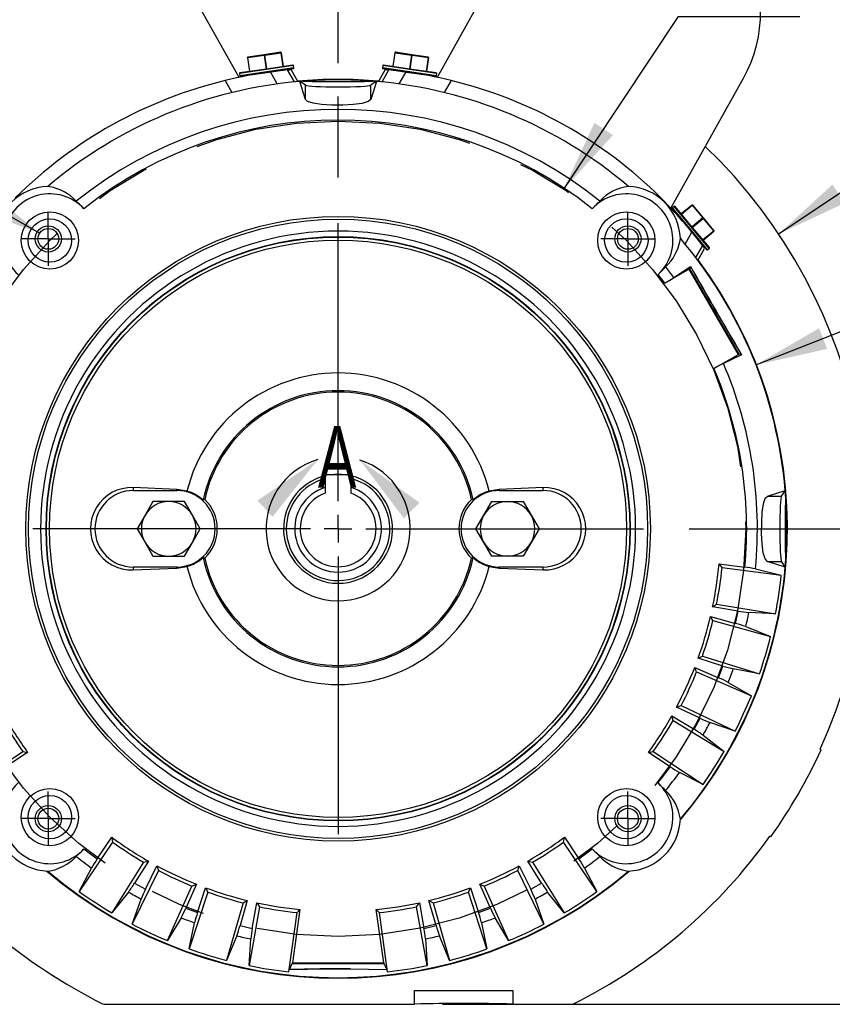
# Model space of a CAD drawing. Header units: inches. Extents: x 0 to 11, y 0 to 8.5.
# Tile 10 of 16: x 8.3 to 9.8, y 2.3 to 4.1. Entities that reach past the tile are written whole.
import ezdxf

# ---------------------------------------------------------------- set-up
doc = ezdxf.new("R2010")
doc.units = ezdxf.units.IN
doc.header["$MEASUREMENT"] = 0
doc.linetypes.add('CENTERX2', pattern=[0.8, 0.5, -0.1, 0.1, -0.1])
doc.layers.add('CENTER', color=40, linetype='CENTERX2')
doc.layers.add('DIMENSIONS', color=140, linetype='Continuous', lineweight=25)
doc.layers.add('TEXT', color=140, linetype='Continuous', lineweight=25)
doc.styles.add('SLDTEXTSTYLE0', font='TXT', dxfattribs={"width": 0.7})
doc.dimstyles.new('SLDDIMSTYLE0', dxfattribs={"dimtxt": 0.069444, "dimasz": 0.13, "dimexe": 0, "dimexo": 0.0625, "dimgap": 0.017361, "dimtad": 0, "dimtih": 1, "dimtoh": 1, "dimlfac": 4, "dimrnd": 1e-09, "dimzin": 12, "dimdsep": 46, "dimtxsty": 'SLDTEXTSTYLE0', "dimsah": 1, "dimcen": 0.09, "dimadec": 0, "dimazin": 3, "dimtfac": 1, "dimtofl": 0, "dimtmove": 0, "dimatfit": 3, "dimfxl": 0, "dimfrac": 2, "dimtolj": 1, "dimtzin": 12, "dimarcsym": 0})
doc.dimstyles.new('SLDDIMSTYLE4', dxfattribs={"dimtxt": 0.18, "dimasz": 0.13, "dimexe": 0, "dimexo": 0.0625, "dimgap": 0, "dimtad": 0, "dimtih": 1, "dimtoh": 1, "dimdec": 0, "dimrnd": 1e-09, "dimzin": 0, "dimdsep": 46, "dimtxsty": 'Standard', "dimsah": 1, "dimcen": 0.09, "dimadec": 0, "dimazin": 0, "dimtfac": 0.13, "dimtdec": 0, "dimtofl": 0, "dimtmove": 0, "dimatfit": 3, "dimfxl": 0, "dimfrac": 2, "dimtolj": 1, "dimtzin": 0, "dimarcsym": 0})
doc.dimstyles.new('SLDDIMSTYLE5', dxfattribs={"dimtxt": 0.069444, "dimasz": 0.13, "dimexe": 0, "dimexo": 0.0625, "dimgap": 0.017361, "dimtad": 0, "dimtih": 1, "dimtoh": 1, "dimlfac": 4, "dimrnd": 1e-09, "dimzin": 12, "dimdsep": 46, "dimtxsty": 'SLDTEXTSTYLE0', "dimsah": 1, "dimcen": 0, "dimadec": 0, "dimazin": 3, "dimtfac": 1, "dimtofl": 0, "dimtmove": 0, "dimatfit": 3, "dimfxl": 0, "dimfrac": 2, "dimtolj": 1, "dimtzin": 12, "dimarcsym": 0})
doc.dimstyles.new('SLDDIMSTYLE6', dxfattribs={"dimtxt": 0.069444, "dimasz": 0.13, "dimexe": 0, "dimexo": 0.0625, "dimgap": 0.017361, "dimtad": 0, "dimtih": 1, "dimtoh": 1, "dimdec": 3, "dimlfac": 4, "dimrnd": 1e-09, "dimzin": 12, "dimdsep": 46, "dimtxsty": 'SLDTEXTSTYLE0', "dimsah": 1, "dimcen": 0.09, "dimadec": 0, "dimazin": 3, "dimtfac": 1, "dimtdec": 3, "dimtofl": 0, "dimtmove": 0, "dimatfit": 3, "dimfxl": 0, "dimfrac": 2, "dimtolj": 1, "dimtzin": 12, "dimarcsym": 0})
doc.dimstyles.new('SLDDIMSTYLE7', dxfattribs={"dimtxt": 0.069444, "dimasz": 0.13, "dimexe": 0, "dimexo": 0.0625, "dimgap": 0.017361, "dimtad": 0, "dimtih": 1, "dimtoh": 1, "dimlfac": 4, "dimrnd": 1e-09, "dimzin": 12, "dimdsep": 46, "dimtxsty": 'SLDTEXTSTYLE0', "dimsah": 1, "dimcen": 0, "dimadec": 0, "dimazin": 3, "dimtfac": 1, "dimtofl": 0, "dimtmove": 0, "dimatfit": 3, "dimfxl": 0, "dimfrac": 2, "dimtolj": 1, "dimtzin": 12, "dimarcsym": 0})

# ---------------------------------------------------------------- blocks, each defined once
blk = doc.blocks.new('_D_8')
at = {"layer": 'DIMENSIONS'}
for p, q in [((9.8089, 4.2031), (9.7856, 4.2031)), ((9.7856, 4.2031), (9.7856, 4.0927)), ((10.0731, 4.2031), (10.0964, 4.2031)), ((10.0964, 4.2031), (10.0964, 4.0927)), ((9.2743, 3.7911), (9.481, 4.1022)), ((9.481, 4.1022), (9.6998, 4.1022)), ((9.7856, 4.0927), (9.8089, 4.0927)), ((10.0964, 4.0927), (10.0731, 4.0927))]:
    blk.add_line(p, q, dxfattribs=at)
blk.add_solid([(9.2743, 3.7911), (9.3629, 3.8883), (9.3295, 3.9104)], dxfattribs=at)
at = {"layer": 'DIMENSIONS', "char_height": 0.06944, "attachment_point": 1, "style": 'SLDTEXTSTYLE0'}
for s, insert in [('%%c', (9.7854, 4.3082)), ('5.87', (9.8903, 4.3082)), ('149.2', (9.8089, 4.1822)), ('B.C.', (9.8451, 4.0562))]:
    blk.add_mtext(s, dxfattribs=dict(at, insert=insert))
blk = doc.blocks.new('_D_10')
at = {"layer": 'DIMENSIONS'}
for p, q in [((9.5004, 3.1795), (10.0332, 3.1795)), ((9.9082, 3.1795), (9.9082, 2.8775)), ((9.805, 2.7512), (9.7817, 2.7512)), ((9.7817, 2.7512), (9.7817, 2.6408)), ((10.0114, 2.7512), (10.0347, 2.7512)), ((10.0347, 2.7512), (10.0347, 2.6408)), ((9.7817, 2.6408), (9.805, 2.6408)), ((9.9082, 2.3232), (9.9082, 2.6252)), ((10.0347, 2.6408), (10.0114, 2.6408)), ((9.0557, 2.3232), (10.0332, 2.3232))]:
    blk.add_line(p, q, dxfattribs=at)
for points in [[(9.9082, 3.1795), (9.8882, 3.0495), (9.9282, 3.0495)], [(9.9082, 2.3232), (9.9282, 2.4532), (9.8882, 2.4532)]]:
    blk.add_solid(points, dxfattribs=at)
at = {"layer": 'DIMENSIONS', "char_height": 0.06944, "attachment_point": 1, "style": 'SLDTEXTSTYLE0'}
for s, insert in [('3.43', (9.805, 2.8563)), ('87.0', (9.805, 2.7303))]:
    blk.add_mtext(s, dxfattribs=dict(at, insert=insert))
blk = doc.blocks.new('_D_11')
at = {"layer": 'DIMENSIONS'}
for p, q in [((9.4376, 4.3499), (10.5483, 4.3499)), ((10.4233, 4.3499), (10.4233, 3.4627)), ((10.2912, 3.3364), (10.2678, 3.3364)), ((10.2678, 3.3364), (10.2678, 3.226)), ((10.5553, 3.3364), (10.5787, 3.3364)), ((10.5787, 3.3364), (10.5787, 3.226)), ((10.2678, 3.226), (10.2912, 3.226)), ((10.4233, 2.3232), (10.4233, 3.2104)), ((10.5787, 3.226), (10.5553, 3.226)), ((9.0557, 2.3232), (10.5483, 2.3232))]:
    blk.add_line(p, q, dxfattribs=at)
for points in [[(10.4233, 4.3499), (10.4033, 4.2199), (10.4433, 4.2199)], [(10.4233, 2.3232), (10.4433, 2.4532), (10.4033, 2.4532)]]:
    blk.add_solid(points, dxfattribs=at)
at = {"layer": 'DIMENSIONS', "char_height": 0.06944, "attachment_point": 1, "style": 'SLDTEXTSTYLE0'}
for s, insert in [('8.11', (10.3201, 3.4415)), ('205.9', (10.2912, 3.3155))]:
    blk.add_mtext(s, dxfattribs=dict(at, insert=insert))
blk = doc.blocks.new('_D_12')
at = {"layer": 'DIMENSIONS'}
for p, q in [((7.394, 3.2095), (7.394, 4.6447)), ((8.8679, 4.0179), (8.8679, 4.6447)), ((7.394, 4.5197), (7.5883, 4.5197)), ((7.6825, 4.5196), (7.6591, 4.5196)), ((7.6591, 4.5196), (7.6591, 4.4092)), ((7.9467, 4.5196), (7.97, 4.5196)), ((7.97, 4.5196), (7.97, 4.4092)), ((8.8679, 4.5197), (8.0408, 4.5197)), ((7.6591, 4.4092), (7.6825, 4.4092)), ((7.97, 4.4092), (7.9467, 4.4092)), ((8.8679, 3.8121), (8.8679, 3.9579)), ((7.394, 2.8536), (7.394, 3.1495))]:
    blk.add_line(p, q, dxfattribs=at)
for points in [[(7.394, 4.5197), (7.524, 4.4997), (7.524, 4.5397)], [(8.8679, 4.5197), (8.7379, 4.5397), (8.7379, 4.4997)]]:
    blk.add_solid(points, dxfattribs=at)
at = {"layer": 'DIMENSIONS', "char_height": 0.06944, "attachment_point": 1, "style": 'SLDTEXTSTYLE0'}
for s, insert in [('5.895', (7.6825, 4.6247)), ('149.7', (7.6825, 4.4987))]:
    blk.add_mtext(s, dxfattribs=dict(at, insert=insert))
blk = doc.blocks.new('_D_15')
at = {"layer": 'DIMENSIONS'}
for p, q in [((9.6614, 3.7104), (9.7833, 3.7919)), ((9.7833, 3.7919), (9.9182, 3.7919)), ((9.9648, 3.7919), (9.9415, 3.7919)), ((9.9415, 3.7919), (9.9415, 3.6815)), ((10.229, 3.7919), (10.2523, 3.7919)), ((10.2523, 3.7919), (10.2523, 3.6815)), ((9.9415, 3.6815), (9.9648, 3.6815)), ((10.2523, 3.6815), (10.229, 3.6815))]:
    blk.add_line(p, q, dxfattribs=at)
blk.add_solid([(9.6614, 3.7104), (9.7806, 3.7661), (9.7583, 3.7993)], dxfattribs=at)
at = {"layer": 'DIMENSIONS', "char_height": 0.06944, "attachment_point": 1, "style": 'SLDTEXTSTYLE0'}
for s, insert in [('%%c', (9.9413, 3.897)), ('7.64', (10.0462, 3.897)), ('194.0', (9.9648, 3.771))]:
    blk.add_mtext(s, dxfattribs=dict(at, insert=insert))
blk = doc.blocks.new('_D_16')
at = {"layer": 'DIMENSIONS'}
for p, q in [((9.6205, 3.4746), (9.7931, 3.5423)), ((9.7931, 3.5423), (9.892, 3.5423)), ((9.9387, 3.5423), (9.9153, 3.5423)), ((9.9153, 3.5423), (9.9153, 3.4319)), ((10.2028, 3.5423), (10.2262, 3.5423)), ((10.2262, 3.5423), (10.2262, 3.4319)), ((9.9153, 3.4319), (9.9387, 3.4319)), ((10.2262, 3.4319), (10.2028, 3.4319))]:
    blk.add_line(p, q, dxfattribs=at)
blk.add_solid([(9.6205, 3.4746), (9.7488, 3.5035), (9.7342, 3.5407)], dxfattribs=at)
at = {"layer": 'DIMENSIONS', "char_height": 0.06944, "attachment_point": 1, "style": 'SLDTEXTSTYLE0'}
for s, insert in [('%%c', (9.9151, 3.6474)), ('6.47', (10.02, 3.6474)), ('164.3', (9.9387, 3.5214))]:
    blk.add_mtext(s, dxfattribs=dict(at, insert=insert))
blk = doc.blocks.new('SW_CENTERMARKSYMBOL_0')
at = {"layer": 'CENTER', "color": 0}
for p, q in [((0, 0.05), (0, 0.5826)), ((0, 0), (0, 0.025)), ((-0.05, 0), (-0.5826, 0)), ((0, 0), (-0.025, 0)), ((0, 0), (0, -0.025)), ((0, 0), (0.025, 0)), ((0.05, 0), (0.5826, 0)), ((0, -0.05), (0, -0.5826))]:
    blk.add_line(p, q, dxfattribs=at)
blk = doc.blocks.new('SW_CENTERMARKSYMBOL_1')
at = {"layer": 'CENTER', "color": 0}
for p, q in [((0, 0.025), (0, 0.0486)), ((0, 0), (0, 0.025)), ((-0.025, 0), (-0.0486, 0)), ((0, 0), (-0.025, 0)), ((0, 0), (0, -0.025)), ((0, 0), (0.025, 0)), ((0.025, 0), (0.0486, 0)), ((0, -0.025), (0, -0.0486))]:
    blk.add_line(p, q, dxfattribs=at)
blk = doc.blocks.new('SW_CENTERMARKSYMBOL_2')
at = {"layer": 'CENTER', "color": 0}
for p, q in [((0, 0.025), (0, 0.0486)), ((0, 0), (0, 0.025)), ((-0.025, 0), (-0.0486, 0)), ((0, 0), (-0.025, 0)), ((0, 0), (0, -0.025)), ((0, 0), (0.025, 0)), ((0.025, 0), (0.0486, 0)), ((0, -0.025), (0, -0.0486))]:
    blk.add_line(p, q, dxfattribs=at)
blk = doc.blocks.new('SW_CENTERMARKSYMBOL_3')
at = {"layer": 'CENTER', "color": 0}
for p, q in [((0, 0.025), (0, 0.0486)), ((0, 0), (0, 0.025)), ((-0.025, 0), (-0.0486, 0)), ((0, 0), (-0.025, 0)), ((0, 0), (0, -0.025)), ((0, 0), (0.025, 0)), ((0.025, 0), (0.0486, 0)), ((0, -0.025), (0, -0.0486))]:
    blk.add_line(p, q, dxfattribs=at)
blk = doc.blocks.new('SW_CENTERMARKSYMBOL_4')
at = {"layer": 'CENTER', "color": 0}
for p, q in [((0, 0.025), (0, 0.0486)), ((0, 0), (0, 0.025)), ((-0.025, 0), (-0.0486, 0)), ((0, 0), (-0.025, 0)), ((0, 0), (0, -0.025)), ((0, 0), (0.025, 0)), ((0.025, 0), (0.0486, 0)), ((0, -0.025), (0, -0.0486))]:
    blk.add_line(p, q, dxfattribs=at)

msp = doc.modelspace()

# ---------------------------------------------------------------- linework, layer by layer
for p, q in [((8.68946, 3.9924), (8.55854, 4.22644)), ((9.17718, 4.22644), (9.04626, 3.9924)), ((8.70522, 4.02793), (8.70474, 4.02786)), ((8.70474, 4.02786), (8.70832, 4.00302)), ((8.70522, 4.02793), (8.73464, 4.03218)), ((8.70881, 4.00309), (8.70522, 4.02793)), ((8.73499, 4.03322), (8.70557, 4.02897)), ((8.73513, 4.03225), (8.73464, 4.03218)), ((8.73464, 4.03218), (8.73823, 4.00734)), ((8.76441, 4.03747), (8.73499, 4.03322)), ((8.73562, 4.03232), (8.73513, 4.03225)), ((8.73562, 4.03232), (8.76503, 4.03657)), ((8.73921, 4.00748), (8.73562, 4.03232)), ((8.76552, 4.03664), (8.76503, 4.03657)), ((8.76503, 4.03657), (8.76862, 4.01173)), ((8.76911, 4.0118), (8.76552, 4.03664)), ((8.9702, 4.03664), (8.96661, 4.0118)), ((8.9671, 4.01173), (8.97068, 4.03657)), ((8.97068, 4.03657), (8.9702, 4.03664)), ((8.97068, 4.03657), (9.0001, 4.03232)), ((9.00073, 4.03322), (8.97131, 4.03747)), ((9.0001, 4.03232), (8.99651, 4.00748)), ((8.99749, 4.00734), (9.00108, 4.03218)), ((9.00059, 4.03225), (9.0001, 4.03232)), ((9.00108, 4.03218), (9.00059, 4.03225)), ((9.03015, 4.02897), (9.00073, 4.03322)), ((9.00108, 4.03218), (9.0305, 4.02793)), ((9.0305, 4.02793), (9.02691, 4.00309)), ((9.02739, 4.00302), (9.03098, 4.02786)), ((9.03098, 4.02786), (9.0305, 4.02793)), ((8.78757, 4.01347), (8.69015, 3.9994)), ((8.73872, 4.00741), (8.69099, 4.00051)), ((8.78645, 4.01431), (8.73872, 4.00741)), ((8.78817, 4.00928), (8.73946, 4.00225)), ((8.7396, 4.00127), (8.78734, 4.00817)), ((8.78817, 4.00928), (8.78757, 4.01347)), ((8.94815, 4.01347), (8.94755, 4.00928)), ((8.99626, 4.00225), (8.94755, 4.00928)), ((9.04557, 3.9994), (8.94815, 4.01347)), ((8.94838, 4.00817), (8.99611, 4.00127)), ((8.997, 4.00741), (8.94927, 4.01431)), ((9.04473, 4.00051), (8.997, 4.00741)), ((8.69015, 3.9994), (8.69076, 3.99521)), ((8.73946, 4.00225), (8.69076, 3.99521)), ((8.69187, 3.99438), (8.7396, 4.00127)), ((8.75817, 3.98046), (8.74602, 4.00217)), ((8.77633, 4.00572), (8.78847, 3.98403)), ((8.79528, 3.98468), (8.7831, 4.00646)), ((8.95262, 4.00646), (8.94044, 3.98468)), ((8.94725, 3.98403), (8.95939, 4.00572)), ((8.95262, 4.00646), (8.95262, 4.00646)), ((8.9897, 4.00217), (8.97755, 3.98046)), ((8.99611, 4.00127), (9.04385, 3.99438)), ((9.04496, 3.99521), (8.99626, 4.00225)), ((9.04496, 3.99521), (9.04557, 3.9994)), ((9.46717, 3.75696), (9.59808, 3.99099)), ((8.66443, 3.98674), (8.6766, 3.96499)), ((8.80895, 3.97804), (8.79897, 3.98552)), ((8.80537, 3.98552), (8.79897, 3.98552)), ((8.79897, 3.98552), (8.79897, 3.985)), ((8.80895, 3.95275), (8.79897, 3.985)), ((8.80895, 3.95275), (8.80895, 3.97804)), ((8.93675, 3.98552), (8.92677, 3.97804)), ((8.93675, 3.985), (8.92677, 3.95275)), ((8.92677, 3.95275), (8.92677, 3.97804)), ((8.93675, 3.98552), (8.93035, 3.98552)), ((8.93675, 3.985), (8.93675, 3.98552)), ((9.07129, 3.98674), (9.05912, 3.96499)), ((8.34867, 3.7954), (8.34487, 3.79598)), ((9.44924, 3.77532), (9.44858, 3.77414)), ((9.47349, 3.76003), (9.47023, 3.75732)), ((9.53646, 3.68439), (9.47349, 3.76003)), ((9.50573, 3.72284), (9.47487, 3.7599)), ((9.50537, 3.7625), (9.48608, 3.74644)), ((9.4864, 3.74606), (9.50569, 3.76212)), ((9.50569, 3.76212), (9.50537, 3.7625)), ((9.50569, 3.76212), (9.5247, 3.73927)), ((9.52578, 3.73952), (9.50676, 3.76237)), ((9.47011, 3.75593), (9.50097, 3.71887)), ((9.50172, 3.7195), (9.47023, 3.75732)), ((9.5247, 3.73927), (9.50542, 3.72321)), ((9.50605, 3.72246), (9.52533, 3.73852)), ((9.52502, 3.7389), (9.5247, 3.73927)), ((9.52533, 3.73852), (9.52502, 3.7389)), ((9.52533, 3.73852), (9.54435, 3.71567)), ((9.54479, 3.71668), (9.52578, 3.73952)), ((9.49295, 3.69216), (9.50509, 3.71387)), ((9.50097, 3.71887), (9.53182, 3.6818)), ((9.53321, 3.68168), (9.50172, 3.7195)), ((9.53659, 3.68577), (9.50573, 3.72284)), ((9.54435, 3.71567), (9.52506, 3.69961)), ((9.52538, 3.69924), (9.54467, 3.71529)), ((9.54467, 3.71529), (9.54435, 3.71567)), ((9.48373, 3.69873), (9.48431, 3.70252)), ((9.52398, 3.6899), (9.51185, 3.66821)), ((9.51596, 3.66274), (9.52809, 3.68442)), ((9.53321, 3.68168), (9.53646, 3.68439)), ((9.45622, 3.62161), (9.44416, 3.63723)), ((9.50018, 3.64699), (9.45622, 3.62161)), ((9.47279, 3.63169), (9.50265, 3.65208)), ((9.58885, 3.49341), (9.50018, 3.64699)), ((9.50128, 3.64772), (9.50239, 3.65188)), ((9.59003, 3.49399), (9.50128, 3.64772)), ((9.54489, 3.46803), (9.58885, 3.49341)), ((9.5945, 3.493), (9.5619, 3.47734)), ((9.59419, 3.49288), (9.59003, 3.49399)), ((8.84442, 3.27751), (8.84442, 3.24367)), ((8.84442, 3.27751), (8.89129, 3.27751)), ((8.86786, 3.27771), (8.86157, 3.27751)), ((8.87415, 3.27751), (8.86786, 3.27771)), ((8.89129, 3.24367), (8.89129, 3.27751)), ((8.57751, 3.25045), (8.49877, 3.25362)), ((8.49877, 3.25362), (8.49877, 3.24843)), ((8.49877, 3.24843), (8.57751, 3.24843)), ((8.59566, 3.24731), (8.57751, 3.25045)), ((8.57751, 3.24843), (8.57751, 3.25045)), ((9.15821, 3.25045), (9.14006, 3.24731)), ((9.23695, 3.25362), (9.15821, 3.25045)), ((9.15821, 3.25045), (9.15821, 3.24843)), ((9.15821, 3.24843), (9.23695, 3.24843)), ((9.23695, 3.24843), (9.23695, 3.25362)), ((9.64108, 3.23844), (9.67333, 3.24842)), ((9.66637, 3.23844), (9.67385, 3.24842)), ((9.67385, 3.24842), (9.67333, 3.24842)), ((9.67385, 3.24202), (9.67385, 3.24842)), ((8.53433, 3.22874), (8.52012, 3.20414)), ((8.56274, 3.22874), (8.53433, 3.22874)), ((8.59115, 3.22874), (8.56274, 3.22874)), ((8.60536, 3.20414), (8.59115, 3.22874)), ((8.62468, 3.23148), (8.62754, 3.23238)), ((9.10818, 3.23238), (9.11104, 3.23148)), ((9.13036, 3.20414), (9.14457, 3.22874)), ((9.14457, 3.22874), (9.17298, 3.22874)), ((9.17298, 3.22874), (9.20139, 3.22874)), ((9.20139, 3.22874), (9.2156, 3.20414)), ((9.64108, 3.23844), (9.66637, 3.23844)), ((8.52012, 3.20414), (8.50592, 3.17953)), ((8.61957, 3.17953), (8.60536, 3.20414)), ((9.11615, 3.17953), (9.13036, 3.20414)), ((9.2156, 3.20414), (9.2298, 3.17953)), ((8.50592, 3.17953), (8.52012, 3.15492)), ((8.60536, 3.15492), (8.61957, 3.17953)), ((9.13036, 3.15492), (9.11615, 3.17953)), ((9.2298, 3.17953), (9.2156, 3.15492)), ((8.52012, 3.15492), (8.53433, 3.13032)), ((8.59115, 3.13032), (8.60536, 3.15492)), ((9.14457, 3.13032), (9.13036, 3.15492)), ((9.2156, 3.15492), (9.20139, 3.13032)), ((8.53433, 3.13032), (8.56274, 3.13032)), ((8.56274, 3.13032), (8.59115, 3.13032)), ((8.62754, 3.12669), (8.62468, 3.12758)), ((9.11104, 3.12758), (9.10818, 3.12669)), ((9.17298, 3.13032), (9.14457, 3.13032)), ((9.20139, 3.13032), (9.17298, 3.13032)), ((9.67333, 3.11064), (9.64108, 3.12062)), ((9.64108, 3.12062), (9.66637, 3.12062)), ((9.67385, 3.11064), (9.66637, 3.12062)), ((8.49877, 3.11063), (8.49877, 3.10544)), ((8.57751, 3.11063), (8.49877, 3.11063)), ((8.49877, 3.10544), (8.57751, 3.10861)), ((8.57751, 3.10861), (8.59566, 3.11175)), ((8.57751, 3.10861), (8.57751, 3.11063)), ((9.14006, 3.11175), (9.15821, 3.10861)), ((9.15821, 3.11063), (9.15821, 3.10861)), ((9.23695, 3.11063), (9.15821, 3.11063)), ((9.15821, 3.10861), (9.23695, 3.10544)), ((9.23695, 3.10544), (9.23695, 3.11063)), ((9.55409, 3.11665), (9.60056, 3.11053)), ((9.55952, 3.10983), (9.55409, 3.11665)), ((9.55952, 3.10983), (9.66621, 3.09578)), ((9.61964, 3.10735), (9.66621, 3.09578)), ((9.67333, 3.11064), (9.67385, 3.11064)), ((9.67385, 3.11064), (9.67385, 3.11704)), ((9.54249, 3.03903), (9.54968, 3.04397)), ((9.58871, 3.03129), (9.54249, 3.03903)), ((9.54968, 3.04397), (9.65581, 3.0262)), ((9.53866, 3.02176), (9.58382, 3.00923)), ((9.54309, 3.01425), (9.53866, 3.02176)), ((9.54309, 3.01425), (9.64678, 2.98549)), ((9.58382, 3.00923), (9.58871, 3.03129)), ((9.65581, 3.0262), (9.6079, 3.02876)), ((9.60228, 3.00342), (9.64678, 2.98549)), ((9.51637, 2.9465), (9.52417, 2.95039)), ((9.56107, 2.93241), (9.51637, 2.9465)), ((9.52417, 2.95039), (9.6268, 2.91804)), ((9.51018, 2.92994), (9.55316, 2.91125)), ((9.51351, 2.92188), (9.51018, 2.92994)), ((9.55316, 2.91125), (9.56107, 2.93241)), ((9.6268, 2.91804), (9.57971, 2.92724)), ((9.51351, 2.92188), (9.6122, 2.87897)), ((9.57062, 2.90292), (9.6122, 2.87897)), ((9.47763, 2.85852), (9.4859, 2.86128)), ((9.51993, 2.83834), (9.47763, 2.85852)), ((9.4859, 2.86128), (9.58302, 2.81496)), ((9.46919, 2.84297), (9.50915, 2.81849)), ((9.47137, 2.83453), (9.46919, 2.84297)), ((9.50915, 2.81849), (9.51993, 2.83834)), ((9.47137, 2.83453), (9.56313, 2.7783)), ((9.58302, 2.81496), (9.53767, 2.83062)), ((9.52529, 2.80781), (9.56313, 2.7783)), ((8.21039, 2.71897), (8.30013, 2.77837)), ((8.3087, 2.77678), (8.26962, 2.75091)), ((8.30013, 2.77837), (8.3087, 2.77678)), ((9.42702, 2.77678), (9.43559, 2.77837)), ((9.4661, 2.75091), (9.42702, 2.77678)), ((9.43559, 2.77837), (9.52533, 2.71897)), ((9.73623, 2.78275), (9.73793, 2.78171)), ((9.52533, 2.71897), (9.48259, 2.7408)), ((9.64741, 2.62494), (9.64567, 2.62589)), ((8.46176, 2.61532), (8.40158, 2.52611)), ((8.43404, 2.58506), (8.46024, 2.62391)), ((8.46024, 2.62391), (8.46176, 2.61532)), ((9.27396, 2.61532), (9.27548, 2.62391)), ((9.33414, 2.52611), (9.27396, 2.61532)), ((9.27548, 2.62391), (9.30168, 2.58506)), ((8.41016, 2.60323), (8.43404, 2.58506)), ((9.30168, 2.58506), (9.32556, 2.60323)), ((8.51761, 2.57905), (8.46058, 2.48779)), ((8.52607, 2.58116), (8.50123, 2.54142)), ((8.51761, 2.57905), (8.52607, 2.58116)), ((8.52099, 2.53046), (8.54154, 2.57259)), ((8.54154, 2.57259), (8.54423, 2.56429)), ((9.19149, 2.56429), (9.19418, 2.57259)), ((9.19418, 2.57259), (9.21473, 2.53046)), ((9.23449, 2.54142), (9.20965, 2.58116)), ((9.20965, 2.58116), (9.21811, 2.57905)), ((9.21811, 2.57905), (9.27514, 2.48779)), ((8.40158, 2.52611), (8.42378, 2.56865)), ((8.54423, 2.56429), (8.49706, 2.46757)), ((9.23866, 2.46757), (9.19149, 2.56429)), ((9.31194, 2.56865), (9.33414, 2.52611)), ((9.38705, 2.56366), (9.39085, 2.56308)), ((8.50123, 2.54142), (8.52099, 2.53046)), ((8.56082, 2.43784), (8.60459, 2.53615)), ((8.61267, 2.53942), (8.59361, 2.4966)), ((8.60459, 2.53615), (8.61267, 2.53942)), ((9.14211, 2.4966), (9.12305, 2.53942)), ((9.12305, 2.53942), (9.13113, 2.53615)), ((9.13113, 2.53615), (9.1749, 2.43784)), ((9.21473, 2.53046), (9.23449, 2.54142)), ((8.49042, 2.52537), (8.46058, 2.48779)), ((8.63301, 2.52524), (8.59975, 2.4229)), ((8.6147, 2.48851), (8.62918, 2.53308)), ((8.62918, 2.53308), (8.63301, 2.52524)), ((9.10271, 2.52524), (9.10654, 2.53308)), ((9.13597, 2.4229), (9.10271, 2.52524)), ((9.10654, 2.53308), (9.12102, 2.48851)), ((9.27514, 2.48779), (9.2453, 2.52537)), ((8.49706, 2.46757), (8.51312, 2.51279)), ((8.69669, 2.50577), (8.66703, 2.40233)), ((8.70424, 2.51013), (8.69132, 2.46508)), ((8.69669, 2.50577), (8.70424, 2.51013)), ((8.71334, 2.46), (8.72147, 2.50615)), ((8.72147, 2.50615), (8.72635, 2.49892)), ((9.00937, 2.49892), (9.01425, 2.50615)), ((9.01425, 2.50615), (9.02238, 2.46)), ((9.0444, 2.46508), (9.03148, 2.51013)), ((9.03148, 2.51013), (9.03903, 2.50577)), ((9.03903, 2.50577), (9.06869, 2.40233)), ((9.2226, 2.51279), (9.23866, 2.46757)), ((8.59361, 2.4966), (8.6147, 2.48851)), ((8.72635, 2.49892), (8.70766, 2.39295)), ((8.7792, 2.38171), (8.79418, 2.48828)), ((8.79904, 2.49387), (8.78555, 2.39787)), ((8.79904, 2.49387), (8.79418, 2.48828)), ((8.95017, 2.39787), (8.93668, 2.49387)), ((8.93668, 2.49387), (8.94154, 2.48828)), ((8.94154, 2.48828), (8.95652, 2.38171)), ((9.02806, 2.39295), (9.00937, 2.49892)), ((9.12102, 2.48851), (9.14211, 2.4966)), ((8.58513, 2.47921), (8.56082, 2.43784)), ((8.59975, 2.4229), (8.60936, 2.46991)), ((8.69132, 2.46508), (8.71334, 2.46)), ((9.02238, 2.46), (9.0444, 2.46508)), ((9.12636, 2.46991), (9.13597, 2.4229)), ((9.1749, 2.43784), (9.15059, 2.47921)), ((8.68535, 2.44668), (8.66703, 2.40233)), ((8.70766, 2.39295), (8.71064, 2.44084)), ((9.02508, 2.44084), (9.02806, 2.39295)), ((9.06869, 2.40233), (9.05037, 2.44668)), ((8.78007, 2.38562), (8.78528, 2.39656)), ((8.78528, 2.39656), (8.95044, 2.39656)), ((8.78555, 2.39787), (8.95017, 2.39787)), ((8.95044, 2.39656), (8.95565, 2.38562)), ((8.7792, 2.38171), (8.77998, 2.38529)), ((8.88989, 2.38669), (8.86786, 2.38679)), ((8.95574, 2.38529), (8.95652, 2.38171)), ((9.00566, 2.34784), (9.18282, 2.34784)), ((9.00566, 2.32323), (9.00566, 2.34784)), ((9.18282, 2.34784), (9.18282, 2.32323)), ((8.44796, 2.32323), (8.49229, 2.32323)), ((8.49229, 2.32323), (9.00566, 2.32323)), ((9.18282, 2.32323), (9.24343, 2.32323)), ((9.24343, 2.32323), (9.28776, 2.32323))]:
    msp.add_line(p, q)
at = {"flags": 128}
for points in [[(8.77633, 4.00572), (8.78057, 4.00613), (8.78287, 4.00634), (8.78288, 4.00634)], [(8.92677, 3.95275), (8.92202, 3.94861), (8.91094, 3.94541), (8.89499, 3.94335), (8.87617, 3.9424), (8.85653, 3.94248), (8.83821, 3.94358), (8.82318, 3.94573), (8.81302, 3.94893), (8.80895, 3.95275)], [(9.64108, 3.12062), (9.63693, 3.12537), (9.63374, 3.13645), (9.63168, 3.1524), (9.63073, 3.17122), (9.63081, 3.19086), (9.63191, 3.20918), (9.63406, 3.22421), (9.63726, 3.23437), (9.64108, 3.23844)], [(8.95574, 2.38529), (8.92278, 2.3862), (8.88989, 2.38669)], [(8.89015, 2.38694), (8.92283, 2.38647), (8.95565, 2.38562)]]:
    msp.add_lwpolyline(points, dxfattribs=at)
for centre, radius in [((8.34867, 3.69873), 0.05157), ((8.86786, 3.17953), 0.5625), ((9.38705, 3.69873), 0.05157), ((8.34867, 3.69873), 0.03906), ((8.86786, 3.17953), 0.55758), ((8.34588, 3.70151), 0.02362), ((9.38705, 3.69873), 0.03906), ((9.38984, 3.70151), 0.02362), ((8.34588, 3.70151), 0.0187), ((8.86786, 3.17953), 0.52609), ((9.38984, 3.70151), 0.0187), ((8.86786, 3.17953), 0.52537), ((8.86786, 3.17953), 0.5197), ((8.34867, 2.66034), 0.05157), ((8.34867, 2.66034), 0.03906), ((9.38705, 2.66034), 0.05157), ((9.38705, 2.66034), 0.03906), ((8.34588, 2.65755), 0.02362), ((9.38984, 2.65755), 0.02362), ((8.34588, 2.65755), 0.0187), ((9.38984, 2.65755), 0.0187)]:
    msp.add_circle(centre, radius)
for centre, radius, start, end in [((8.34809, 4.10872), 0.24114, 29.22176, 209.22176), ((9.38763, 4.10872), 0.24114, 330.77824, 150.77824), ((8.70571, 4.028), 0.000984, 98.22176, 188.22176), ((8.70605, 4.02823), 0.000881, 122.9969, 200.31651), ((8.73547, 4.03249), 0.000881, 122.9969, 200.31651), ((8.73474, 4.03238), 0.000881, 356.127, 73.44662), ((8.76455, 4.0365), 0.000984, 8.22176, 98.22176), ((8.76416, 4.03663), 0.000881, 356.127, 73.44662), ((8.97117, 4.0365), 0.000984, 81.77824, 171.77824), ((8.97156, 4.03663), 0.000881, 106.55338, 183.873), ((9.00098, 4.03238), 0.000881, 106.55338, 183.873), ((9.00025, 4.03249), 0.000881, 339.68349, 57.0031), ((9.02967, 4.02823), 0.000881, 339.68349, 57.0031), ((9.03001, 4.028), 0.000984, 351.77824, 81.77824), ((8.78659, 4.01333), 0.000984, 8.22176, 98.22176), ((8.7872, 4.00914), 0.000984, 278.22176, 8.22176), ((8.94852, 4.00914), 0.000984, 171.77824, 261.77824), ((8.94913, 4.01333), 0.000984, 81.77824, 171.77824), ((8.85502, 3.20248), 0.80709, 97.76163, 103.65906), ((8.69113, 3.99954), 0.000984, 98.22176, 188.22176), ((8.69173, 3.99535), 0.000984, 188.22176, 278.22176), ((8.85502, 3.20248), 0.80709, 95.59506, 97.76163), ((8.88113, 3.20704), 0.80251, 84.40365, 84.87378), ((8.8807, 3.20248), 0.80709, 82.23837, 84.40494), ((8.8807, 3.20248), 0.80709, 76.34094, 82.23837), ((9.04399, 3.99535), 0.000984, 261.77824, 351.77824), ((9.04459, 3.99954), 0.000984, 351.77824, 81.77824), ((8.85502, 3.20248), 0.80709, 103.65906, 134.78445), ((8.86786, 3.17953), 0.80841, 94.88855, 130.31075), ((8.86786, 3.17953), 0.8093, 84.82102, 95.17898), ((8.86786, 3.17953), 0.80841, 85.56659, 94.43341), ((8.86786, 6.73584), 2.75103, 268.69839, 271.30161), ((8.86786, 3.17953), 0.80841, 49.68925, 85.11145), ((8.8807, 3.20248), 0.80709, 45.21555, 76.34094), ((8.86786, 3.17953), 0.75524, 51.36145, 128.63855), ((8.86786, 3.17953), 0.73594, 51.54319, 128.45681), ((8.86786, 3.17953), 0.95472, 335.44319, 46.14816), ((8.34867, 3.69873), 0.09733, 92.23351, 177.76649), ((8.33366, 3.7112), 0.08552, 42.92591, 79.8971), ((9.40199, 3.71132), 0.08539, 97.49551, 137.1004), ((9.38705, 3.69873), 0.09733, 2.23351, 87.76649), ((8.34867, 3.69873), 0.08392, 42.87778, 227.12222), ((9.38705, 3.69873), 0.08392, 312.87778, 137.12222), ((8.08366, 3.43707), 0.4563, 44.31239, 46.75427), ((9.643, 3.4463), 0.44337, 133.21012, 135.72322), ((8.8807, 3.20248), 0.80709, 39.31811, 45.21555), ((9.47412, 3.75927), 0.000984, 39.77824, 129.77824), ((9.506, 3.76174), 0.000984, 39.77824, 129.77824), ((9.50638, 3.76157), 0.000881, 64.55338, 141.873), ((9.47086, 3.75656), 0.000984, 129.77824, 219.77824), ((9.5254, 3.73873), 0.000881, 64.55338, 141.873), ((9.52493, 3.7393), 0.000881, 297.68349, 15.0031), ((8.86786, 3.17953), 0.53592, 89.99957, 270.00043), ((8.86786, 3.17953), 0.53592, 269.99957, 90.00043), ((8.8807, 3.20248), 0.80709, 37.15154, 39.31811), ((9.54394, 3.71645), 0.000881, 297.68349, 15.0031), ((9.54404, 3.71605), 0.000984, 309.77824, 39.77824), ((9.39953, 3.71373), 0.08552, 312.92591, 349.8971), ((8.86786, 3.17953), 0.80841, 4.88855, 40.31075), ((8.8807, 3.20248), 0.80709, 36.6653, 37.15154), ((9.53258, 3.68243), 0.000984, 219.77824, 309.77824), ((9.53583, 3.68514), 0.000984, 309.77824, 39.77824), ((8.86786, 3.17953), 0.8093, 319.60764, 36.73546), ((9.1254, 3.96373), 0.4563, 314.31239, 316.75427), ((8.86786, 3.17953), 0.75524, 36.77647, 38.63855), ((9.5033, 3.65099), 0.00127, 120.68741, 135.55147), ((18.00679, 8.4559), 9.76747, 209.461491, 210.538509), ((16.75148, 7.73114), 8.3177, 209.367305, 210.632695), ((9.22649, 4.0178), 0.45798, 300.10699, 302.5331), ((9.59402, 3.49375), 0.000884, 281.12767, 302.63346), ((9.77314, 3.07098), 0.45798, 117.4669, 119.89301), ((8.86786, 3.17953), 0.75524, 354.51541, 23.22353), ((8.86786, 3.17953), 0.28051, 13.98364, 166.01636), ((8.86786, 3.17953), 0.73594, 354.62049, 23.07998), ((8.86786, 3.17953), 0.24866, 12.05824, 167.94176), ((8.86786, 3.17953), 0.24606, 12.40152, 167.59848), ((8.86786, 3.17953), 0.09818, 103.80963, 76.19037), ((8.86786, 3.17953), 0.09326, 104.55403, 180), ((8.86786, 3.17953), 0.09326, 180, 75.44597), ((8.49593, 3.17953), 0.07414, 87.80558, 272.19442), ((8.49877, 3.17953), 0.0689, 90, 270), ((8.57751, 3.17953), 0.0689, 270, 90), ((8.57751, 3.17953), 0.07017, 47.75394, 75.00566), ((8.86786, 3.17953), 0.07813, 107.45571, 72.54429), ((9.15821, 3.17953), 0.0689, 90, 270), ((9.15821, 3.17953), 0.07017, 104.99434, 132.24606), ((9.23979, 3.17953), 0.07414, 267.80558, 92.19442), ((9.23695, 3.17953), 0.0689, 270, 90), ((8.56274, 3.17953), 0.04921, 90, 150), ((8.56274, 3.17953), 0.04921, 30, 90), ((8.57751, 3.17953), 0.07277, 313.43432, 46.56568), ((8.86786, 3.17953), 0.06828, 110.0724, 69.9276), ((9.15821, 3.17953), 0.07277, 133.43432, 226.56568), ((9.17298, 3.17953), 0.04921, 90, 150), ((9.17298, 3.17953), 0.04921, 30, 90), ((12.42417, 3.17953), 2.75103, 178.69839, 181.30161), ((8.86786, 3.17953), 0.80841, 355.56659, 4.43341), ((8.56274, 3.17953), 0.04921, 150, 210), ((8.56274, 3.17953), 0.04921, 330, 30), ((9.17298, 3.17953), 0.04921, 150, 210), ((9.17298, 3.17953), 0.04921, 330, 30), ((8.56274, 3.17953), 0.04921, 210, 270), ((8.56274, 3.17953), 0.04921, 270, 330), ((9.17298, 3.17953), 0.04921, 210, 270), ((9.17298, 3.17953), 0.04921, 270, 330), ((8.57751, 3.17953), 0.07017, 284.99434, 312.24606), ((8.86786, 3.17953), 0.24866, 192.05824, 347.94176), ((8.86786, 3.17953), 0.24606, 192.40152, 347.59848), ((9.15821, 3.17953), 0.07017, 227.75394, 255.00566), ((8.86786, 3.17953), 0.28051, 193.98364, 346.01636), ((8.86786, 3.17953), 0.80841, 319.68925, 355.11145), ((8.86786, 3.17953), 0.68911, 348.23532, 354.76468), ((8.86786, 3.17953), 0.69516, 348.75457, 354.24543), ((9.56377, 2.83165), 0.2813, 78.5442, 82.48616), ((8.86786, 3.17953), 0.80273, 348.98852, 354.01148), ((8.86786, 3.17953), 0.68911, 340.23532, 346.76468), ((8.86786, 3.17953), 0.69516, 340.75457, 346.24543), ((9.63841, 3.334), 0.30676, 260.6775, 264.29214), ((8.86786, 3.17953), 0.75524, 346.51541, 348.48459), ((9.50858, 2.73819), 0.2813, 70.5442, 74.48616), ((8.86786, 3.17953), 0.80273, 340.98852, 346.01148), ((8.86786, 3.17953), 0.68911, 332.23532, 338.76468), ((9.65886, 3.2485), 0.33087, 252.80922, 256.16042), ((8.86786, 3.17953), 0.75524, 338.51541, 340.48459), ((8.86786, 3.17953), 0.69516, 332.75457, 338.24543), ((9.45181, 2.67614), 0.25602, 62.34951, 66.68085), ((8.86786, 3.17953), 0.80273, 332.98852, 338.01148), ((8.86786, 3.17953), 0.68911, 209.23532, 215.76468), ((8.86786, 3.17953), 0.68911, 324.23532, 330.76468), ((9.65113, 3.11563), 0.30676, 244.6775, 248.29214), ((8.86786, 3.17953), 0.69516, 209.75457, 215.24543), ((8.86786, 3.17953), 0.69516, 324.75457, 330.24543), ((8.86786, 3.17953), 0.75524, 330.51541, 332.48459), ((9.36211, 2.57868), 0.2813, 54.5442, 58.48616), ((8.86786, 3.17953), 0.80273, 324.98852, 330.01148), ((8.86786, 3.17953), 0.9567, 324.57122, 335.42878), ((8.86786, 3.17953), 0.73594, 321.54319, 324.37951), ((9.64722, 3.0278), 0.33087, 236.80922, 240.16042), ((8.86786, 3.17953), 0.75524, 321.36145, 324.48459), ((8.34867, 2.66034), 0.08392, 132.87778, 317.12222), ((9.38705, 2.66034), 0.08392, 222.87778, 47.12222), ((9.31097, 2.57748), 0.19641, 41.62919, 47.30415), ((9.3996, 2.64537), 0.08545, 7.50996, 47.08595), ((8.34867, 2.66034), 0.09733, 182.23351, 267.76649), ((9.38705, 2.66034), 0.09733, 272.23351, 357.76649), ((8.86786, 3.17953), 0.95472, 215.44319, 243.61576), ((8.86786, 3.17953), 0.95472, 296.38424, 324.55681), ((8.86786, 3.17953), 0.68911, 233.73532, 240.26468), ((8.86786, 3.17953), 0.69516, 234.25457, 239.74543), ((8.86786, 3.17953), 0.68911, 299.73532, 306.26468), ((8.86786, 3.17953), 0.69516, 300.25457, 305.74543), ((8.3337, 2.64779), 0.08545, 277.50996, 317.08595), ((8.26581, 2.73642), 0.19641, 311.62919, 317.30415), ((8.86786, 3.17953), 0.75524, 231.36145, 233.98459), ((8.86786, 3.17953), 0.75524, 306.01541, 308.63855), ((9.73561, 3.00711), 0.57555, 224.56539, 226.50127), ((9.40207, 2.64789), 0.08555, 222.93329, 259.88971), ((8.68888, 2.41431), 0.30676, 146.1775, 149.79214), ((8.86786, 3.17953), 0.68911, 241.73532, 248.26468), ((8.86786, 3.17953), 0.68911, 291.73532, 298.26468), ((9.08989, 2.44122), 0.25602, 29.84951, 34.18085), ((8.86786, 3.17953), 0.8093, 229.60764, 310.39236), ((8.86786, 3.17953), 0.80841, 229.68925, 310.31075), ((8.86786, 3.17953), 0.69516, 242.25457, 247.74543), ((8.86786, 3.17953), 0.69516, 292.25457, 297.74543), ((8.26271, 2.69054), 0.2813, 324.0442, 327.98616), ((9.51413, 2.71826), 0.33087, 212.30922, 215.66042), ((8.86786, 3.17953), 0.80273, 234.48852, 239.51148), ((8.86786, 3.17953), 0.75524, 240.01541, 241.98459), ((8.79712, 2.39684), 0.30676, 154.1775, 157.79214), ((8.86786, 3.17953), 0.68911, 249.73532, 256.26468), ((8.86786, 3.17953), 0.69516, 250.25457, 255.74543), ((8.86786, 3.17953), 0.68911, 283.73532, 290.26468), ((8.86786, 3.17953), 0.69516, 284.25457, 289.74543), ((8.98497, 2.41751), 0.25602, 21.84951, 26.18085), ((8.86786, 3.17953), 0.75524, 298.01541, 299.98459), ((8.86786, 3.17953), 0.80273, 300.48852, 305.51148), ((8.86786, 3.17953), 0.68911, 257.73532, 264.26826), ((8.86786, 3.17953), 0.68911, 275.73174, 282.26468), ((8.3594, 2.6), 0.25602, 331.84951, 336.18085), ((8.92992, 2.38796), 0.33087, 162.30922, 165.66042), ((8.86786, 3.17953), 0.69516, 258.25457, 263.9155), ((8.86786, 3.17953), 0.69516, 276.0845, 281.74543), ((8.87778, 2.40862), 0.25602, 13.84951, 18.18085), ((9.44364, 2.63281), 0.33087, 204.30922, 207.66042), ((8.86786, 3.17953), 0.80273, 242.48852, 247.51148), ((8.86786, 3.17953), 0.75524, 248.01541, 249.98459), ((8.445, 2.53487), 0.25602, 339.84951, 344.18085), ((9.36195, 2.55799), 0.33087, 196.30922, 199.66042), ((8.86786, 3.17953), 0.75524, 290.01541, 291.98459), ((8.86786, 3.17953), 0.80273, 292.48852, 297.51148), ((9.03948, 2.4043), 0.33087, 170.30922, 173.66042), ((8.7704, 2.41475), 0.25602, 5.84951, 10.18085), ((8.86786, 3.17953), 0.75524, 256.01541, 257.98459), ((8.86786, 3.17953), 0.75524, 282.01541, 283.98459), ((8.86786, 3.17953), 0.80273, 250.48852, 255.51148), ((8.86786, 3.17953), 0.80273, 284.48852, 289.51148), ((8.86786, 3.17953), 0.80273, 258.48852, 263.65874), ((8.86805, -0.20144), 2.58823, 90.00411, 91.9499), ((8.78168, 2.38501), 0.00172, 159.27838, 170.79559), ((8.8679, -0.36334), 2.75036, 89.53651, 91.83012), ((8.89039, 2.38641), 0.000577, 114.14073, 150.48853), ((8.95344, 2.38485), 0.00234, 10.73061, 19.19556), ((8.86786, 3.17953), 0.80273, 276.34126, 281.51148), ((8.44796, 2.33307), 0.00984, 243.61557, 270.00018), ((9.09424, -1.76037), 4.08508, 88.75748, 91.24252), ((9.28776, 2.33307), 0.00984, 269.99982, 296.38443)]:
    msp.add_arc(centre, radius, start, end)
for centre, major_axis, ratio, start_param, end_param in [((8.86786, 3.97826), (0.05906, 0), 0.0524078, 3.2114058, 6.2133721), ((9.49275, 3.6428), (0.00852, 0.00492), 0.0174551, 5.7595865, 6.265732), ((9.58151, 3.48907), (0.00852, 0.00492), 0.0174551, 0.0174533, 0.5235988), ((9.66659, 3.17953), (0, 0.05906), 0.0524078, 0.0698132, 3.0717795), ((8.78666, 2.40639), (0.00138, 0.00984), 0.0172851, 3.1963825, 3.6676214), ((8.94906, 2.40639), (-0.00138, 0.00984), 0.0172851, 2.6155639, 3.0868028)]:
    msp.add_ellipse(centre, major_axis=major_axis, ratio=ratio, start_param=start_param, end_param=end_param)
at = {"layer": 'CENTER'}
msp.add_circle((8.86786, 3.17953), 0.73425, dxfattribs=at)
at = {"layer": 'TEXT'}
msp.add_arc((8.86786, 3.17953), 0.1298, 106.29599, 72.30676, dxfattribs=at)
for points in [[(8.83144, 3.30412), (8.72259, 3.23028), (8.74982, 3.20098)], [(8.90731, 3.30319), (8.98639, 3.19809), (9.01433, 3.22672)]]:
    msp.add_solid(points, dxfattribs=at)

# ---------------------------------------------------------------- block references
at = {"layer": 'CENTER'}
for name, p in [('SW_CENTERMARKSYMBOL_0', (8.86786, 3.17953)), ('SW_CENTERMARKSYMBOL_1', (8.34588, 3.70151)), ('SW_CENTERMARKSYMBOL_2', (9.38984, 3.70151)), ('SW_CENTERMARKSYMBOL_4', (8.34588, 2.65755)), ('SW_CENTERMARKSYMBOL_3', (9.38984, 2.65755))]:
    msp.add_blockref(name, p, dxfattribs=at)

# ---------------------------------------------------------------- texts
at = {"layer": 'TEXT', "insert": (8.83144, 3.3647), "char_height": 0.11111, "attachment_point": 1, "style": 'SLDTEXTSTYLE0'}
msp.add_mtext('A', dxfattribs=at)

# ---------------------------------------------------------------- dimensions: what is measured, and where the dimension line sits
at = {"layer": 'DIMENSIONS'}
dim = msp.add_linear_dim(base=(7.39399, 4.51975), p1=(8.86786, 3.76211), p2=(7.39399, 2.80363), dimstyle='SLDDIMSTYLE6', dxfattribs=at)
dim.commit()
dim.dimension.update_dxf_attribs({"geometry": '_D_12', "text_midpoint": (7.81456, 4.51975), "dimtype": 160})
for base, p2, picture, middle in [((10.42326, 4.34986), (9.38763, 4.34986), '_D_11', (10.42326, 3.33655)), ((9.90821, 3.17953), (9.45044, 3.17953), '_D_10', (9.90821, 2.75138))]:
    dim = msp.add_linear_dim(base=base, p1=(9.00566, 2.32323), p2=p2, angle=90, dimstyle='SLDDIMSTYLE0', dxfattribs=at)
    dim.commit()
    dim.dimension.update_dxf_attribs({"geometry": picture, "text_midpoint": middle, "dimtype": 160})
dim = msp.add_diameter_dim_2p(p1=(8.46147, 2.568), p2=(9.27425, 3.79106), text='<>\\PB.C.', dimstyle='SLDDIMSTYLE5', dxfattribs=at)
dim.commit()
dim.dimension.update_dxf_attribs({"geometry": '_D_8', "text_midpoint": (9.94103, 4.14789), "dimtype": 163})
for p1, p2, picture, middle in [((8.07434, 2.64867), (9.66138, 3.7104), '_D_15', (10.09692, 3.79194)), ((8.11524, 2.88443), (9.62048, 3.47463), '_D_16', (10.07075, 3.54231))]:
    dim = msp.add_diameter_dim_2p(p1=p1, p2=p2, dimstyle='SLDDIMSTYLE7', dxfattribs=at)
    dim.commit()
    dim.dimension.update_dxf_attribs({"geometry": picture, "text_midpoint": middle, "dimtype": 163})

# ---------------------------------------------------------------- leaders
at = {"layer": 'TEXT', "linetype": 'CENTERX2', "lineweight": 18}
msp.add_leader([(8.33022, 3.71173), (8.09773, 3.8448), (7.99595, 3.8448)], dimstyle='SLDDIMSTYLE4', dxfattribs=at)

doc.saveas('drawing.dxf')
